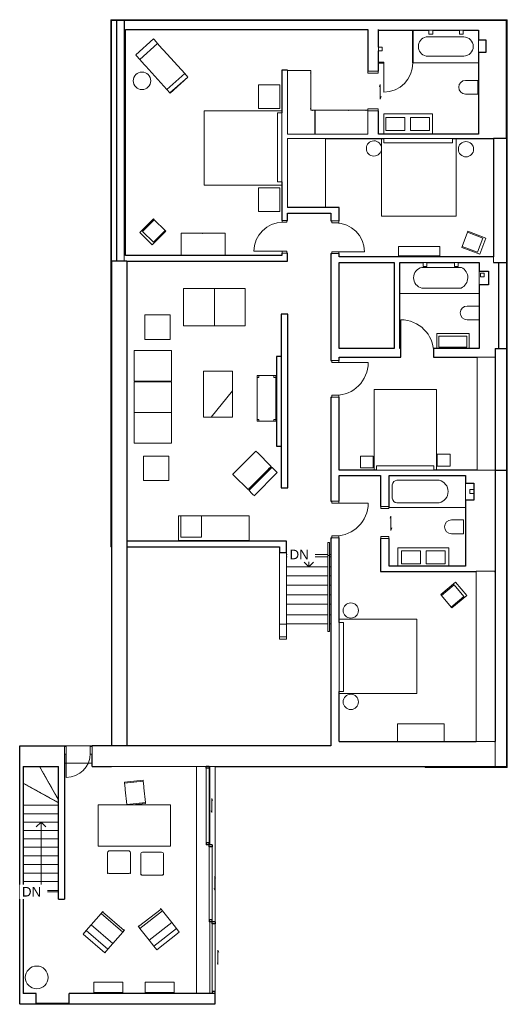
# Model space of a CAD drawing. Header units: millimetres. Extents: x -7881 to 4916, y -1421 to 24430.
import ezdxf

# ---------------------------------------------------------------- set-up
doc = ezdxf.new("R2010")
doc.units = ezdxf.units.MM
doc.linetypes.add('Overhead', pattern=[3.96875, 2.38125, -1.5875])
for name, color, linetype, lineweight in [('A-CLNG-____-MCUT', 7, 'Continuous', 25), ('A-CLNG-____-OTLN', 7, 'Continuous', 9), ('A-DETL-____-MBND', 7, 'Continuous', 9), ('A-DOOR-____-MCUT', 7, 'Continuous', 18), ('A-DOOR-____-OTLN', 7, 'Continuous', 9), ('A-FLOR-____-OTLN', 7, 'Continuous', 9), ('A-FLOR-HRAL-OTLN', 7, 'Continuous', 9), ('A-GLAZ-CURT-MCUT', 7, 'Continuous', 18), ('A-GLAZ-CURT-OTLN', 7, 'Continuous', 9), ('A-GLAZ-CWMG-MCUT', 7, 'Continuous', 25), ('A-GLAZ-CWMG-OTLN', 7, 'Continuous', 9), ('A-WALL-____-MCUT', 7, 'Continuous', 25), ('A-WALL-____-OTLN', 7, 'Continuous', 9), ('E-LITE-EQPM-OTLN', 7, 'Continuous', 9), ('I-FURN-____-OTLN', 7, 'Continuous', 9), ('I-WALL-____-MCUT', 7, 'Continuous', 25), ('P-SANR-FIXT-OTLN', 7, 'Continuous', 9), ('S-STRS-____-IDEN', 7, 'Continuous', 9), ('S-STRS-____-OTLN', 7, 'Continuous', 9)]:
    doc.layers.add(name, color=color, linetype=linetype, lineweight=lineweight)
doc.styles.add('Arial', font='arial.ttf', dxfattribs={"height": 250})

# ---------------------------------------------------------------- blocks, each defined once
blk = doc.blocks.new('Chair_1 - Chair_03 2-821701-Level 4')
at = {"layer": 'I-FURN-____-OTLN'}
for p, q in [((-72, 491), (-35, 534)), ((-35, 534), (-26, 544)), ((533, 40), (-35, 534)), ((-15, 534), (-26, 544)), ((-15, 534), (-23, 524)), ((-330, 194), (-72, 491)), ((496, -3), (-72, 491)), ((-542, -50), (-461, 43)), ((-461, 43), (-330, 194)), ((107, -451), (-461, 43)), ((238, -300), (-330, 194)), ((533, 40), (496, -3)), ((522, 50), (531, 60)), ((542, 50), (531, 60)), ((542, 50), (533, 40)), ((26, -544), (-542, -50)), ((496, -3), (238, -300)), ((107, -451), (26, -544)), ((238, -300), (107, -451))]:
    blk.add_line(p, q, dxfattribs=at)
blk = doc.blocks.new('Chair_1 - Chair_02 2-821652-Level 4')
at = {"layer": 'I-FURN-____-OTLN'}
for p, q in [((250, 300), (-250, 300)), ((-300, 250), (-300, -250)), ((300, -250), (300, 250)), ((-300, -279), (-300, -250)), ((300, -250), (300, -279)), ((-300, -292), (-300, -279)), ((-300, -279), (-290, -279)), ((-300, -292), (-290, -292)), ((-290, -279), (-290, -292)), ((-250, -300), (250, -300)), ((290, -292), (290, -279)), ((290, -279), (300, -279)), ((290, -292), (300, -292)), ((300, -279), (300, -292))]:
    blk.add_line(p, q, dxfattribs=at)
for centre, start, end in [((-250, 250), 90, 180), ((250, 250), 360, 90), ((-250, -250), 180, 270), ((250, -250), 270, 360)]:
    blk.add_arc(centre, 50, start, end, dxfattribs=at)
blk = doc.blocks.new('Chair_1 - Chair_04 2-821654-Level 4')
at = {"layer": 'I-FURN-____-OTLN'}
for p, q in [((213, 332), (-277, 280)), ((-275, 260), (-277, 280)), ((215, 310), (-275, 259)), ((-275, 259), (-275, 260)), ((-269, 195), (-275, 259)), ((213, 332), (215, 312)), ((215, 312), (215, 310)), ((215, 310), (222, 247)), ((-260, 113), (-269, 195)), ((-257, 83), (-260, 113)), ((-216, -303), (-257, 83)), ((222, 247), (231, 164)), ((231, 164), (234, 135)), ((234, 135), (274, -251)), ((-216, -303), (274, -251)), ((274, -251), (277, -280)), ((-215, -318), (-216, -303)), ((-74, -317), (278, -280))]:
    blk.add_line(p, q, dxfattribs=at)
blk = doc.blocks.new('Table_4 - Table_02-819318-Level 4')
at = {"layer": 'I-FURN-____-OTLN'}
for p, q in [((-3922, 3812), (-5822, 3812)), ((-5822, 3812), (-5822, 2732)), ((-3922, 2732), (-3922, 3812)), ((-5822, 2732), (-3922, 2732))]:
    blk.add_line(p, q, dxfattribs=at)
blk = doc.blocks.new('Shelf_1 - Shelf_01 2-821656-Level 4')
at = {"layer": 'I-FURN-____-OTLN'}
for p, q in [((-383, 139), (-383, -139)), ((382, 139), (-383, 139)), ((382, -139), (382, 139)), ((-383, -139), (382, -139))]:
    blk.add_line(p, q, dxfattribs=at)
blk = doc.blocks.new('Table_1 - Table_04 2-821658-Level 4')
at = {"layer": 'I-FURN-____-OTLN'}
for start, end in [(360, 180), (180, 360)]:
    blk.add_arc((0, 0), 300, start, end, dxfattribs=at)
blk = doc.blocks.new('Table_1 - Table_05 2-821660-Level 4')
at = {"layer": 'I-FURN-____-OTLN'}
for start, end in [(360, 180), (180, 360)]:
    blk.add_arc((0, 0), 200, start, end, dxfattribs=at)
blk = doc.blocks.new('Bed_01 - Bed_01-821664-Level 4')
at = {"layer": 'I-FURN-____-OTLN'}
for p, q in [((977, 966), (-977, 966)), ((-977, 966), (-977, -1074)), ((977, -1074), (977, 966)), ((918, -961), (-889, -961)), ((-889, -961), (-889, -1074)), ((918, -1074), (918, -961)), ((918, -1074), (-889, -1074))]:
    blk.add_line(p, q, dxfattribs=at)
blk = doc.blocks.new('Cabinet_002 - Cabinet_002-819338-Level 4')
at = {"layer": 'I-FURN-____-OTLN'}
for p, q in [((3256, 5940), (2031, 5940)), ((2031, 5940), (2031, 5481)), ((3256, 5481), (3256, 5940))]:
    blk.add_line(p, q, dxfattribs=at)
blk = doc.blocks.new('Cabinet_3 - Cabinet_03-819387-Level 4')
at = {"layer": 'I-FURN-____-OTLN'}
for p, q in [((4099, 9953), (4581, 9953)), ((4099, 5475), (4099, 9953)), ((4581, 5475), (4099, 5475))]:
    blk.add_line(p, q, dxfattribs=at)
blk = doc.blocks.new('Chair_1 - Chair_07 2-821666-Level 4')
at = {"layer": 'I-FURN-____-OTLN'}
for p, q in [((-228, -234), (-228, 272)), ((-200, 272), (-228, 272)), ((-200, -159), (-200, 272)), ((-200, 272), (200, 272)), ((228, 272), (200, 272)), ((200, 272), (200, -159)), ((228, 272), (228, -234)), ((-228, -234), (228, -234)), ((200, -159), (-200, -159))]:
    blk.add_line(p, q, dxfattribs=at)
blk = doc.blocks.new('Toilet_01 - Toilet_01-821698-Level 4')
at = {"layer": 'P-SANR-FIXT-OTLN'}
for p, q in [((-180.975, 317.5), (-180.975, 0)), ((180.975, 0), (180.975, 317.5)), ((-180.975, 0), (180.975, 0))]:
    blk.add_line(p, q, dxfattribs=at)
blk.add_arc((0, 317.5), 180.975, 360, 180, dxfattribs=at)
blk = doc.blocks.new('Bathtub_02 - Bathtub_02-819503-Level 4')
at = {"layer": 'P-SANR-FIXT-OTLN'}
for p, q in [((1899, 11866), (1899, 12216)), ((2019, 12336), (3129, 12336)), ((1812, 11651), (1812, 11621)), ((3129, 11746), (2019, 11746)), ((1812, 11621), (3817, 11621))]:
    blk.add_line(p, q, dxfattribs=at)
for centre, radius, start, end in [((2019, 12216), 120, 90, 180), ((3062, 12041), 302, 282.6967, 77.3033), ((2019, 11866), 120, 180, 270)]:
    blk.add_arc(centre, radius, start, end, dxfattribs=at)
blk = doc.blocks.new('Sink_02 - Sink_02-819531-Level 4')
at = {"layer": 'P-SANR-FIXT-OTLN'}
for p, q in [((3384, 10590), (2044, 10590)), ((2044, 10590), (2044, 10110)), ((2136, 10510), (2636, 10510)), ((2136, 10170), (2136, 10510)), ((2636, 10510), (2636, 10170)), ((2785, 10170), (2785, 10510)), ((2785, 10510), (3285, 10510)), ((3285, 10510), (3285, 10170)), ((3384, 10110), (3384, 10590)), ((2636, 10170), (2136, 10170)), ((3285, 10170), (2785, 10170))]:
    blk.add_line(p, q, dxfattribs=at)
blk = doc.blocks.new('Bed_03 - Bed_03-821670-Level 4')
at = {"layer": 'I-FURN-____-OTLN'}
for p, q in [((977, 1046), (-653, 1046)), ((-653, 1046), (-653, -1074)), ((977, -1074), (977, 1046)), ((908, -961), (-592, -961)), ((-592, -961), (-592, -1074)), ((908, -1074), (908, -961)), ((908, -1074), (-592, -1074))]:
    blk.add_line(p, q, dxfattribs=at)
blk = doc.blocks.new('Cabinet_1 - Cabinet_03-819545-Level 4')
at = {"layer": 'I-FURN-____-OTLN'}
for p, q in [((4124, 15572), (4601, 15572)), ((4124, 12601), (4124, 15572)), ((4601, 12601), (4124, 12601))]:
    blk.add_line(p, q, dxfattribs=at)
blk = doc.blocks.new('Furniture_02 - Furniture_02-821672-Level 4')
at = {"layer": 'I-FURN-____-OTLN'}
for p, q in [((-168, 149), (-168, -7)), ((-168, 7), (-168, -150)), ((-167, 155), (-167, -155)), ((168, 155), (-167, 155)), ((168, -155), (168, 155)), ((-167, -155), (168, -155))]:
    blk.add_line(p, q, dxfattribs=at)
blk = doc.blocks.new('Bathtub_01 - Bathtub_01-819658-Level 4')
at = {"layer": 'P-SANR-FIXT-OTLN'}
for p, q in [((2674, 17927), (3714, 17927)), ((3703, 17382), (2674, 17382)), ((2097, 17237), (4177, 17237))]:
    blk.add_line(p, q, dxfattribs=at)
for centre, radius, start, end in [((2737, 17655), 280, 102.9286, 257.0714), ((3578, 17657), 302, 294.5763, 63.2366)]:
    blk.add_arc(centre, radius, start, end, dxfattribs=at)
blk = doc.blocks.new('Toilet_01 - Toilet_01-V1-Level 4')
at = {"layer": 'P-SANR-FIXT-OTLN'}
for p, q in [((-180.975, 317.5), (-180.975, 0)), ((180.975, 0), (180.975, 317.5))]:
    blk.add_line(p, q, dxfattribs=at)
blk.add_arc((0, 317.5), 180.975, 360, 180, dxfattribs=at)
blk = doc.blocks.new('Sink_03 - Sink_03-819680-Level 4')
at = {"layer": 'P-SANR-FIXT-OTLN'}
for p, q in [((3913, 16195), (3063, 16195)), ((3063, 16195), (3063, 15796)), ((3118, 16123), (3858, 16123)), ((3118, 15833), (3118, 16123)), ((3858, 16123), (3858, 15833)), ((3913, 15796), (3913, 16195)), ((3858, 15833), (3118, 15833))]:
    blk.add_line(p, q, dxfattribs=at)
blk = doc.blocks.new('Table_1 - Table_05 2-V2-Level 4')
at = {"layer": 'I-FURN-____-OTLN'}
for start, end in [(1.8431, 180), (180, 358.1569)]:
    blk.add_arc((0, 0), 200, start, end, dxfattribs=at)
blk = doc.blocks.new('Furniture_03 - Furniture_03-819696-Level 4')
at = {"layer": 'I-FURN-____-OTLN'}
for p, q in [((3150, 18474), (2065, 18474)), ((2065, 18474), (2065, 18234)), ((3150, 18234), (3150, 18474)), ((2065, 18234), (3150, 18234))]:
    blk.add_line(p, q, dxfattribs=at)
blk = doc.blocks.new('Wardrobe - Wardrobe-819760-Level 4')
at = {"layer": 'I-FURN-____-OTLN'}
for p, q in [((-853, 23094), (-241, 23094)), ((-853, 21421), (-853, 23094)), ((-246, 23034), (-246, 23029)), ((-241, 23034), (-246, 23034)), ((-246, 23029), (-241, 23029)), ((-241, 23094), (-241, 23034)), ((-241, 23029), (-241, 22574)), ((-246, 22574), (-246, 22569)), ((-241, 22574), (-246, 22574)), ((-246, 22569), (-241, 22569)), ((-241, 22569), (-241, 22106)), ((-246, 22106), (-246, 22101)), ((-241, 22106), (-246, 22106)), ((-246, 22101), (-241, 22101)), ((-241, 22101), (-241, 22054)), ((-241, 22054), (-196, 22054)), ((-196, 22054), (-196, 22049)), ((-196, 22049), (-191, 22049)), ((-191, 22054), (-135, 22054)), ((-191, 22049), (-191, 22054)), ((-123, 22054), (-135, 22054)), ((-135, 22054), (-135, 21421)), ((-123, 21421), (-123, 22054)), ((-123, 22054), (274, 22054)), ((274, 22049), (274, 22054)), ((279, 22049), (274, 22049)), ((279, 22054), (744, 22054)), ((279, 22054), (279, 22049)), ((744, 22049), (744, 22054)), ((749, 22049), (744, 22049)), ((749, 22054), (1204, 22054)), ((749, 22054), (749, 22049)), ((1204, 22049), (1204, 22054)), ((1209, 22049), (1204, 22049)), ((1209, 22054), (1252, 22054)), ((1209, 22054), (1209, 22049)), ((1252, 22054), (1252, 21421)), ((-135, 21421), (-853, 21421)), ((-853, 21311), (-853, 19497)), ((149, 21311), (-853, 21311)), ((-135, 21421), (-123, 21421)), ((1252, 21421), (-123, 21421)), ((149, 19497), (149, 21311)), ((-853, 19497), (149, 19497))]:
    blk.add_line(p, q, dxfattribs=at)
blk = doc.blocks.new('Bathtub_03 - Bathtub_03-819830-Level 4')
at = {"layer": 'P-SANR-FIXT-OTLN'}
for p, q in [((2424, 24151), (2424, 23298)), ((2784, 23976), (3773, 23976)), ((2424, 23298), (2425, 23298)), ((2450, 23298), (4157, 23298)), ((3773, 23476), (2784, 23476))]:
    blk.add_line(p, q, dxfattribs=at)
for centre, radius, start, end in [((2838, 23726), 256, 102.3331, 257.6669), ((3773, 23726), 250, 270, 90)]:
    blk.add_arc(centre, radius, start, end, dxfattribs=at)
blk = doc.blocks.new('Sink_04 - Sink_04-819856-Level 4')
at = {"layer": 'P-SANR-FIXT-OTLN'}
for p, q in [((2057, 10614), (2057, 10072)), ((3342, 10072), (3342, 10614)), ((2136, 10510), (2636, 10510)), ((2136, 10170), (2136, 10510)), ((2636, 10510), (2636, 10170)), ((2785, 10170), (2785, 10510)), ((2785, 10510), (3285, 10510)), ((3285, 10510), (3285, 10170)), ((2636, 10170), (2136, 10170)), ((3285, 10170), (2785, 10170)), ((2057, 10072), (3342, 10072))]:
    blk.add_line(p, q, dxfattribs=at)
blk = doc.blocks.new('Door_Curtain_01 - Door_Curtain_01-939095-Level 4')
at = {"layer": 'A-DOOR-____-OTLN'}
blk.add_line((381.875, 12.5), (381.875, 768.75), dxfattribs=at)
blk.add_arc((381.875, 5), 763.75, 90, 180, dxfattribs=at)
blk = doc.blocks.new('System Panel - Glazed 3-939093-Level 4')
at = {"layer": 'A-GLAZ-CURT-MCUT'}
for p, q in [((427, 13), (-427, 13)), ((-427, 13), (-427, -13)), ((427, -13), (427, 13)), ((-427, -13), (427, -13))]:
    blk.add_line(p, q, dxfattribs=at)
blk = doc.blocks.new('System Panel - Glazed 3-939094-Level 4')
at = {"layer": 'A-GLAZ-CURT-MCUT'}
for p, q in [((71, 13), (-71, 13)), ((-71, 13), (-71, -13)), ((71, -13), (71, 13)), ((-71, -13), (71, -13))]:
    blk.add_line(p, q, dxfattribs=at)
blk = doc.blocks.new('Cabinet_4 - Cabinet_04-819951-Level 4')
at = {"layer": 'I-FURN-____-OTLN'}
for p, q in [((-3646, 18823), (-3646, 18243)), ((-3082, 18823), (-3646, 18823)), ((-3082, 18818), (-3082, 18823)), ((-3077, 18818), (-3082, 18818)), ((-2486, 18823), (-3077, 18823)), ((-3077, 18823), (-3077, 18818)), ((-2486, 18243), (-2486, 18823)), ((-3646, 18243), (-2486, 18243))]:
    blk.add_line(p, q, dxfattribs=at)
blk = doc.blocks.new('Table_1 - Table_06 2-821674-Level 4')
at = {"layer": 'I-FURN-____-OTLN'}
for p, q in [((280, 310), (-280, 310)), ((-280, 310), (-280, -310)), ((280, -310), (280, 310)), ((-280, -310), (280, -310))]:
    blk.add_line(p, q, dxfattribs=at)
blk = doc.blocks.new('Furniture_04 - Furniture_04-819991-Level 4')
at = {"layer": 'I-FURN-____-OTLN'}
for start, end in [(360, 180), (180, 0)]:
    blk.add_arc((-4670, 22826), 230, start, end, dxfattribs=at)
blk = doc.blocks.new('Chair_2 - Chair_05-820043-Level 4')
at = {"layer": 'I-FURN-____-OTLN'}
for p, q in [((-4370, 23923), (-4836, 23504)), ((-4730, 23386), (-4264, 23805)), ((-4370, 23923), (-4347, 23897)), ((-4347, 23897), (-4264, 23805)), ((-4264, 23805), (-4148, 23676)), ((-4148, 23676), (-4108, 23632)), ((-4108, 23632), (-3551, 23013)), ((-4812, 23478), (-4836, 23504)), ((-4730, 23386), (-4812, 23478)), ((-4613, 23257), (-4730, 23386)), ((-4573, 23212), (-4613, 23257)), ((-4017, 22594), (-4573, 23212)), ((-4017, 22594), (-3551, 23013)), ((-3551, 23013), (-3471, 22924)), ((-3937, 22505), (-3471, 22924)), ((-3933, 22501), (-3468, 22921)), ((-3471, 22924), (-3468, 22921)), ((-3468, 22921), (-3468, 22921)), ((-3937, 22505), (-4017, 22594)), ((-3933, 22501), (-3937, 22505)), ((-3933, 22501), (-3933, 22501))]:
    blk.add_line(p, q, dxfattribs=at)
blk = doc.blocks.new('Cabinet - Cabinet-820055-Level 4')
at = {"layer": 'I-FURN-____-OTLN'}
for p, q in [((-3711, 11402), (-3711, 10752)), ((-3653, 11402), (-3711, 11402)), ((-3653, 10842), (-3653, 11402)), ((-3653, 11402), (-3109, 11402)), ((-1861, 11402), (-3109, 11402)), ((-3109, 11402), (-3109, 10842)), ((-1861, 10752), (-1861, 11402)), ((-3711, 10752), (-1861, 10752)), ((-3109, 10842), (-3653, 10842))]:
    blk.add_line(p, q, dxfattribs=at)
blk = doc.blocks.new('Chair_3 - Chair_06-820155-Level 4')
at = {"layer": 'I-FURN-____-OTLN'}
for p, q in [((-1683, 13102), (-2288, 12496)), ((-1682, 13102), (-1682, 13101)), ((-1682, 13101), (-1679, 13098)), ((-1679, 13098), (-1626, 13045)), ((-1626, 13045), (-1306, 12725)), ((-1885, 12093), (-1279, 12698)), ((-1258, 12677), (-1864, 12071)), ((-1306, 12725), (-1279, 12698)), ((-1258, 12677), (-1257, 12676)), ((-1257, 12676), (-1181, 12600)), ((-2285, 12492), (-2288, 12496)), ((-2288, 12496), (-2288, 12496)), ((-2232, 12439), (-2285, 12492)), ((-1911, 12119), (-2232, 12439)), ((-1726, 11933), (-1120, 12539)), ((-1349, 12634), (-1331, 12653)), ((-1324, 12610), (-1349, 12634)), ((-1331, 12653), (-1306, 12628)), ((-1181, 12600), (-1143, 12562)), ((-1143, 12562), (-1130, 12549)), ((-1130, 12549), (-1120, 12539)), ((-1885, 12093), (-1911, 12119)), ((-1862, 12070), (-1864, 12071)), ((-1787, 11994), (-1862, 12070)), ((-1854, 12126), (-1836, 12144)), ((-1832, 12104), (-1854, 12126)), ((-1836, 12144), (-1814, 12122)), ((-1749, 11956), (-1787, 11994)), ((-1736, 11944), (-1749, 11956)), ((-1726, 11933), (-1736, 11944))]:
    blk.add_line(p, q, dxfattribs=at)
blk = doc.blocks.new('Furniture_06 - Furniture_06-820179-Level 4')
at = {"layer": 'I-FURN-____-OTLN'}
for p, q in [((-1602, 15085), (-1652, 15085)), ((-1652, 15085), (-1652, 15035)), ((-1652, 15035), (-1602, 15035)), ((-1652, 13935), (-1652, 15035)), ((-1602, 15035), (-1602, 15085)), ((-1602, 15085), (-1207, 15085)), ((-1157, 15085), (-1207, 15085)), ((-1207, 15085), (-1207, 15035)), ((-1207, 15035), (-1157, 15035)), ((-1157, 15035), (-1157, 15085)), ((-1157, 15035), (-1157, 13935)), ((-1602, 13935), (-1652, 13935)), ((-1652, 13935), (-1652, 13885)), ((-1652, 13885), (-1602, 13885)), ((-1602, 13885), (-1602, 13935)), ((-1207, 13885), (-1602, 13885)), ((-1157, 13935), (-1207, 13935)), ((-1207, 13935), (-1207, 13885)), ((-1207, 13885), (-1157, 13885)), ((-1157, 13885), (-1157, 13935))]:
    blk.add_line(p, q, dxfattribs=at)
blk = doc.blocks.new('Furniture_07 - Furniture_07-821676-Level 4')
at = {"layer": 'I-FURN-____-OTLN'}
for p, q in [((332.5, 320), (-332.5, 320)), ((-332.5, 320), (-332.5, -320)), ((332.5, -320), (332.5, 320)), ((-332.5, -320), (332.5, -320))]:
    blk.add_line(p, q, dxfattribs=at)
blk = doc.blocks.new('Chair_08 - Chair_08-821678-Level 4')
at = {"layer": 'I-FURN-____-OTLN'}
for p, q in [((404, 490), (-404, 490)), ((-404, 465), (-404, 490)), ((-404, 438), (-404, 465)), ((-404, 360), (-404, 438)), ((-404, 303), (-404, 360)), ((-404, 234), (-404, 303)), ((404, 490), (404, 465)), ((404, 465), (404, 438)), ((404, 438), (404, 360)), ((404, 360), (404, 303)), ((404, 303), (404, 234)), ((-404, -435), (-404, 234)), ((404, 234), (404, -435)), ((-404, -490), (-404, -435)), ((-404, -490), (404, -490)), ((404, -435), (404, -490))]:
    blk.add_line(p, q, dxfattribs=at)
blk = doc.blocks.new('Table_5 - Table_07-820239-Level 4')
at = {"layer": 'I-FURN-____-OTLN'}
for p, q in [((-2299, 15202), (-3059, 15202)), ((-3059, 15202), (-3059, 13997)), ((-2299, 14684), (-2299, 15202)), ((-2856, 13997), (-2299, 14684)), ((-2299, 14684), (-2299, 13997)), ((-3059, 13997), (-2856, 13997)), ((-2299, 13997), (-2856, 13997))]:
    blk.add_line(p, q, dxfattribs=at)
blk = doc.blocks.new('Door_Curtain_02 - Door_Curtain_02-936456-Level 4')
at = {"layer": 'A-DOOR-____-OTLN'}
for p, q in [((-180, -129), (-138, -113)), ((-180, -129), (190, -129)), ((190, -129), (138, -148))]:
    blk.add_line(p, q, dxfattribs=at)
blk = doc.blocks.new('Door_Curtain_02 - Door_Curtain_02-936444-Level 4')
at = {"layer": 'A-DOOR-____-OTLN'}
for p, q in [((-180, -129), (-138, -113)), ((-180, -129), (190, -129)), ((190, -129), (138, -148))]:
    blk.add_line(p, q, dxfattribs=at)
blk = doc.blocks.new('Rectangular Mullion - 50 x 80mm-850837-Level 4')
at = {"layer": 'A-GLAZ-CWMG-OTLN'}
for p, q in [((-2991, 4776), (-2991, 2816)), ((-2911, 4776), (-2911, 2816))]:
    blk.add_line(p, q, dxfattribs=at)
blk = doc.blocks.new('Rectangular Mullion - 50 x 80mm-850138-Level 4')
at = {"layer": 'A-GLAZ-CWMG-MCUT'}
for p, q in [((0, 55), (-50, 55)), ((-50, 55), (-50, -25)), ((0, 55), (0, -25)), ((-50, -25), (0, -25))]:
    blk.add_line(p, q, dxfattribs=at)
blk = doc.blocks.new('Rectangular Mullion - 50 x 80mm-850326-Level 4')
at = {"layer": 'A-GLAZ-CWMG-MCUT'}
for p, q in [((0, 55), (-50, 55)), ((-50, 55), (-50, -25)), ((0, 55), (0, -25)), ((-50, -25), (0, -25))]:
    blk.add_line(p, q, dxfattribs=at)
blk = doc.blocks.new('Rectangular Mullion - 50 x 80mm-936440-Level 4')
at = {"layer": 'A-GLAZ-CWMG-OTLN'}
for p, q in [((-2831, 696), (-2831, -1084)), ((-2751, 696), (-2751, -1084))]:
    blk.add_line(p, q, dxfattribs=at)
blk = doc.blocks.new('Door_02 - Type 2-932548-Level 4')
at = {"layer": 'A-DOOR-____-MCUT'}
for p, q in [((-315, -50), (-365, -50)), ((-365, -50), (-365, -250)), ((-365, -250), (-315, -250)), ((-315, -250), (-315, -50)), ((365, -50), (315, -50)), ((315, -50), (315, -250)), ((315, -250), (365, -250)), ((365, -250), (365, -50))]:
    blk.add_line(p, q, dxfattribs=at)
at = {"layer": 'A-DOOR-____-OTLN'}
blk.add_line((315, -70), (315, 560), dxfattribs=at)
blk.add_arc((315, -70), 630, 90, 180, dxfattribs=at)
blk = doc.blocks.new('System Panel - Glazed 2-866082-Level 4')
at = {"layer": 'A-GLAZ-CURT-MCUT'}
for p, q in [((-425, 6.35), (425, 6.35)), ((-425, -6.35), (-425, 6.35)), ((425, -6.35), (425, 6.35)), ((425, -6.35), (-425, -6.35))]:
    blk.add_line(p, q, dxfattribs=at)
blk = doc.blocks.new('Door_05 - Type 1-930542-Level 4')
at = {"layer": 'A-DOOR-____-MCUT'}
for p, q in [((-467, 138), (-520, 138)), ((-520, 138), (-520, -138)), ((-467, -138), (-467, 138)), ((520, 138), (467, 138)), ((467, 138), (467, -138)), ((520, -138), (520, 138)), ((-520, -138), (-467, -138)), ((467, -138), (520, -138))]:
    blk.add_line(p, q, dxfattribs=at)
at = {"layer": 'A-DOOR-____-OTLN'}
for p, q in [((-213, -192), (-141, -218)), ((168, -192), (-213, -192)), ((168, -192), (109, -171))]:
    blk.add_line(p, q, dxfattribs=at)
blk = doc.blocks.new('Lighting_03 - Standard-883655-Level 4')
at = {"layer": 'E-LITE-EQPM-OTLN'}
for p, q in [((2859, 24151), (2959, 24151)), ((2859, 24151), (2859, 24051)), ((2959, 24051), (2859, 24051)), ((2959, 24051), (2959, 24151))]:
    blk.add_line(p, q, dxfattribs=at)
blk = doc.blocks.new('Lighting_03 - Standard-884727-Level 4')
at = {"layer": 'E-LITE-EQPM-OTLN'}
for p, q in [((1532, 23611), (1532, 23711)), ((1632, 23711), (1532, 23711)), ((1532, 23611), (1632, 23611)), ((1632, 23711), (1632, 23611))]:
    blk.add_line(p, q, dxfattribs=at)
blk = doc.blocks.new('Door_02 - Type 3-932550-Level 4')
at = {"layer": 'A-DOOR-____-MCUT'}
for p, q in [((-380, 98), (-430, 98)), ((-430, 98), (-430, -89)), ((-380, -89), (-380, 98)), ((430, 98), (380, 98)), ((380, 98), (380, -89)), ((430, -89), (430, 98)), ((-430, -89), (-380, -89)), ((380, -89), (430, -89))]:
    blk.add_line(p, q, dxfattribs=at)
at = {"layer": 'A-DOOR-____-OTLN'}
blk.add_line((380, 9), (380, 769), dxfattribs=at)
blk.add_arc((380, 9), 760, 90, 180, dxfattribs=at)
blk = doc.blocks.new('Door_02 - Type 3-932553-Level 4')
at = {"layer": 'A-DOOR-____-MCUT'}
for p, q in [((-430, -65), (-430, 55)), ((-430, 55), (-380, 55)), ((-380, 55), (-380, -65)), ((380, -65), (380, 55)), ((380, 55), (430, 55)), ((430, 55), (430, -65)), ((-380, -65), (-430, -65)), ((430, -65), (380, -65))]:
    blk.add_line(p, q, dxfattribs=at)
at = {"layer": 'A-DOOR-____-OTLN'}
blk.add_line((380, -44), (380, -804), dxfattribs=at)
blk.add_arc((380, -44), 760, 180, 270, dxfattribs=at)
blk = doc.blocks.new('Door_02 - Type 4-932551-Level 4')
at = {"layer": 'A-DOOR-____-MCUT'}
for p, q in [((-480, -98), (-480, 89)), ((-480, 89), (-430, 89)), ((-430, 89), (-430, -98)), ((430, -98), (430, 89)), ((430, 89), (480, 89)), ((480, 89), (480, -98)), ((-430, -98), (-480, -98)), ((480, -98), (430, -98))]:
    blk.add_line(p, q, dxfattribs=at)
at = {"layer": 'A-DOOR-____-OTLN'}
blk.add_line((430, -9), (430, -869), dxfattribs=at)
blk.add_arc((430, -9), 860, 180, 270, dxfattribs=at)
blk = doc.blocks.new('Door_03 - Type 1-891526-Level 4')
at = {"layer": 'A-DOOR-____-OTLN'}
blk.add_line((430, -7), (430, -867), dxfattribs=at)
blk.add_arc((430, -7), 860, 180, 270, dxfattribs=at)
blk = doc.blocks.new('Door_05 - Type 2-930543-Level 4')
at = {"layer": 'A-DOOR-____-MCUT'}
for p, q in [((-367, 108), (-420, 108)), ((-420, 108), (-420, -108)), ((-367, -108), (-367, 108)), ((420, 108), (367, 108)), ((367, 108), (367, -108)), ((420, -108), (420, 108)), ((-420, -108), (-367, -108)), ((367, -108), (420, -108))]:
    blk.add_line(p, q, dxfattribs=at)
at = {"layer": 'A-DOOR-____-OTLN'}
for p, q in [((-213, -162), (-141, -188)), ((168, -162), (-213, -162)), ((168, -162), (109, -141))]:
    blk.add_line(p, q, dxfattribs=at)
blk = doc.blocks.new('Railing - Railing-903734-Level 4')
at = {"layer": 'A-FLOR-HRAL-OTLN'}
for p, q in [((202, 10706), (202, 10374)), ((225, 10706), (230, 10706)), ((252, 10374), (252, 10706)), ((202, 10374), (202, 8366)), ((252, 8366), (252, 10374))]:
    blk.add_line(p, q, dxfattribs=at)
at = {"layer": 'A-FLOR-HRAL-OTLN', "flags": 128}
blk.add_lwpolyline([(229, 8366), (227, 8366), (226, 8366)], dxfattribs=at)
at = {"layer": 'A-FLOR-HRAL-OTLN'}
blk.add_open_spline([(229, 10366), (229, 10366), (227, 10366), (226, 10366), (226, 10366)], degree=3, dxfattribs=at)
blk = doc.blocks.new('Top Rail Type - Top Rail_Internal_-903737-Level 4')
at = {"layer": 'A-FLOR-HRAL-OTLN'}
for p, q in [((202, 10706), (202, 10374)), ((225, 10706), (230, 10706)), ((252, 10374), (252, 10706)), ((202, 10374), (202, 8366)), ((252, 8366), (252, 10374))]:
    blk.add_line(p, q, dxfattribs=at)
at = {"layer": 'A-FLOR-HRAL-OTLN', "flags": 128}
blk.add_lwpolyline([(229, 8366), (227, 8366), (226, 8366)], dxfattribs=at)
at = {"layer": 'A-FLOR-HRAL-OTLN'}
blk.add_open_spline([(229, 10366), (229, 10366), (227, 10366), (226, 10366), (226, 10366)], degree=3, dxfattribs=at)
blk = doc.blocks.new('Top Rail Type - Top Rail_Internal_-V3-Level 4')
at = {"layer": 'A-FLOR-HRAL-OTLN'}
for p, q in [((202, 10706), (252, 10706)), ((202, 10366), (202, 10706)), ((252, 10366), (252, 10706)), ((202, 8366), (202, 10366)), ((252, 8366), (252, 10366)), ((202, 8366), (252, 8366))]:
    blk.add_line(p, q, dxfattribs=at)
blk = doc.blocks.new('Lighting_03 - Standard-933147-Level 4')
at = {"layer": 'E-LITE-EQPM-OTLN'}
for p, q in [((3935, 11991), (3935, 12091)), ((4035, 12091), (3935, 12091)), ((4035, 11991), (3935, 11991))]:
    blk.add_line(p, q, dxfattribs=at)
blk = doc.blocks.new('Lighting_03 - Standard-933712-Level 4')
at = {"layer": 'E-LITE-EQPM-OTLN'}
for p, q in [((50, 50), (-50, 50)), ((-50, 50), (-50, -50)), ((50, -50), (50, 50)), ((-50, -50), (50, -50))]:
    blk.add_line(p, q, dxfattribs=at)
blk = doc.blocks.new('Door_Curtain_02 - Door_Curtain_02-936453-Level 4')
at = {"layer": 'A-DOOR-____-OTLN'}
for p, q in [((-180, -129), (-138, -113)), ((-180, -129), (190, -129)), ((190, -129), (138, -148))]:
    blk.add_line(p, q, dxfattribs=at)
blk = doc.blocks.new('Rectangular Mullion - 50 x 80mm-936437-Level 4')
at = {"layer": 'A-GLAZ-CWMG-OTLN'}
for p, q in [((-2911, 2716), (-2911, 796)), ((-2831, 2716), (-2831, 796))]:
    blk.add_line(p, q, dxfattribs=at)

msp = doc.modelspace()

# ---------------------------------------------------------------- linework, layer by layer
at = {"layer": 'A-CLNG-____-MCUT'}
for p, q in [((-5339, 24411), (-5339, 18091)), ((-5138, 24411), (-5339, 24411)), ((4557, 21311), (4557, 18201)), ((4897, 21311), (4557, 21311)), ((4897, 21311), (4897, 4826)), ((-5073, 18091), (-5469, 18091)), ((-5469, 18091), (-5469, 5366)), ((-5073, 18091), (-5073, 5366)), ((4557, 18051), (4897, 18051)), ((4601, 15796), (4897, 15796)), ((4601, 15796), (4601, 12601)), ((4594, 12601), (4594, 5481)), ((4601, 12601), (4897, 12601)), ((4594, 4826), (4897, 4826))]:
    msp.add_line(p, q, dxfattribs=at)
at = {"layer": 'A-CLNG-____-OTLN'}
for p, q in [((-5339, 24411), (-5470, 24411)), ((-5470, 24411), (-5470, 18091))]:
    msp.add_line(p, q, dxfattribs=at)
at = {"layer": 'A-DETL-____-MBND'}
for p, q in [((-7881, 1531), (-7881, 4826)), ((-7781, 4826), (-7781, 1566)), ((-7881, -1211), (-7881, -1421)), ((-5770, -1421), (-7881, -1421)), ((-5770, -1421), (-5770, -1412))]:
    msp.add_line(p, q, dxfattribs=at)
at = {"layer": 'A-FLOR-____-OTLN'}
for p, q in [((4916, 24430), (-5489, 24430)), ((-5489, 24430), (-5489, 10589)), ((4916, 4798), (4916, 24430)), ((-5489, 10589), (-5469, 10589)), ((-878, 10326), (202, 10326)), ((252, 10326), (286, 10326)), ((-2991, 4826), (-5470, 4826)), ((-3239, 4826), (-3239, -1134)), ((-2751, 4826), (-2911, 4826)), ((-2891, 2766), (-2891, 4826)), ((-2751, 746), (-2751, 4826)), ((2759, 4826), (2759, 4798)), ((2759, 4798), (4916, 4798)), ((-7781, 1566), (-7786, 1566)), ((-7781, 1531), (-7781, 1566)), ((-6858, 1531), (-7781, 1531)), ((-2891, -1134), (-2891, 746)), ((-7446, -1412), (-6586, -1412))]:
    msp.add_line(p, q, dxfattribs=at)
at = {"layer": 'A-WALL-____-MCUT'}
for p, q in [((-5138, 24411), (-5138, 18241)), ((4892, 24411), (-5138, 24411)), ((4892, 21311), (4892, 24411)), ((-5103, 18241), (-5103, 24171)), ((-5103, 24171), (1252, 24171)), ((1252, 24171), (1252, 23078)), ((1532, 23711), (1532, 24171)), ((1532, 24151), (2859, 24151)), ((2959, 24151), (3659, 24151)), ((3759, 24151), (4157, 24151)), ((4157, 24151), (4157, 23902)), ((4157, 23902), (4351, 23902)), ((4351, 23902), (4351, 23564)), ((1532, 23078), (1532, 23611)), ((4351, 23564), (4157, 23564)), ((4157, 23564), (4157, 21421)), ((-853, 23106), (-1003, 23106)), ((-1003, 23106), (-1003, 21980)), ((-853, 23094), (-853, 23106)), ((1252, 23078), (1254, 23078)), ((1530, 23078), (1532, 23078)), ((1254, 22038), (1252, 22038)), ((1532, 22038), (1530, 22038)), ((1532, 21421), (1532, 22038)), ((149, 21311), (1676, 21311)), ((4157, 21421), (1532, 21421)), ((3482, 21311), (4557, 21311)), ((-1003, 20174), (-1003, 19161)), ((506, 19496), (-853, 19496)), ((506, 19148), (506, 19496)), ((-1003, 19161), (-993, 19161)), ((-873, 19161), (-853, 19161)), ((-853, 19161), (-853, 19346)), ((-853, 19346), (286, 19346)), ((286, 19346), (286, 19148)), ((286, 19148), (308, 19148)), ((494, 19148), (506, 19148)), ((-1003, 18241), (-5103, 18241)), ((-993, 18301), (-1003, 18301)), ((-1003, 18301), (-1003, 18241)), ((-853, 18301), (-873, 18301)), ((-853, 18091), (-853, 18301)), ((286, 18288), (286, 15478)), ((286, 18288), (308, 18288)), ((494, 18288), (506, 18288)), ((506, 18201), (506, 18288)), ((4557, 18201), (506, 18201)), ((-5073, 18091), (-853, 18091)), ((506, 15796), (506, 18051)), ((506, 18051), (1947, 18051)), ((1947, 18051), (1947, 15796)), ((2097, 18051), (2707, 18051)), ((2097, 15796), (2097, 18051)), ((2807, 18051), (3527, 18051)), ((3627, 18051), (4177, 18051)), ((4177, 18051), (4177, 17826)), ((4696, 15796), (4696, 18051)), ((4177, 17826), (4420, 17826)), ((4420, 17826), (4420, 17471)), ((4420, 17471), (4177, 17471)), ((4177, 17471), (4177, 15796)), ((-1015, 16696), (-1015, 12136)), ((-845, 16696), (-1015, 16696)), ((-845, 12136), (-845, 16696)), ((-1145, 15591), (-1145, 13236)), ((-1015, 15591), (-1145, 15591)), ((506, 15478), (506, 15571)), ((286, 15478), (308, 15478)), ((494, 15478), (506, 15478)), ((286, 14518), (286, 11788)), ((286, 14518), (308, 14518)), ((494, 14518), (506, 14518)), ((506, 12601), (506, 14518)), ((-1145, 13236), (-1015, 13236)), ((1486, 12601), (506, 12601)), ((506, 11788), (506, 12461)), ((506, 12461), (1592, 12461)), ((1592, 12461), (1592, 11651)), ((1812, 12461), (3817, 12461)), ((1812, 11651), (1812, 12461)), ((4124, 12601), (2986, 12601)), ((3817, 12461), (3817, 12261)), ((3817, 12261), (4035, 12261)), ((4035, 12261), (4035, 11816)), ((-1015, 12136), (-845, 12136)), ((286, 11788), (308, 11788)), ((494, 11788), (506, 11788)), ((1592, 11651), (1594, 11651)), ((1810, 11651), (1812, 11651)), ((4035, 11816), (3817, 11816)), ((3817, 11816), (3817, 10081)), ((-878, 10739), (-5073, 10739)), ((-878, 10439), (-878, 10739)), ((286, 10828), (286, 5366)), ((286, 10828), (308, 10828)), ((494, 10828), (506, 10828)), ((506, 8601), (506, 10828)), ((1594, 10811), (1592, 10811)), ((1592, 10811), (1592, 9941)), ((1812, 10811), (1810, 10811)), ((1812, 10081), (1812, 10811)), ((-5073, 10589), (-1058, 10589)), ((-1058, 10589), (-1058, 10439)), ((-1058, 10439), (-878, 10439)), ((1592, 9941), (4099, 9941)), ((3817, 10081), (1812, 10081)), ((4581, 9941), (4594, 9941)), ((506, 5481), (506, 6795)), ((506, 5481), (4099, 5481)), ((4581, 5481), (4594, 5481)), ((-7880, -1412), (-7880, 5366)), ((-7880, 5366), (-6708, 5366)), ((-6708, 5346), (-6708, 5366)), ((286, 5366), (-5978, 5366)), ((-5978, 5346), (-5978, 5366)), ((-6708, 5146), (-6708, 1336)), ((-5978, 4826), (-5978, 5146)), ((-7786, 4826), (-7786, -1134)), ((-7786, 4826), (-6858, 4826)), ((-6858, 1336), (-6858, 4826)), ((-5978, 4826), (-5470, 4826)), ((-2751, 4826), (4594, 4826)), ((-6858, 1336), (-6708, 1336)), ((-7446, -1134), (-7786, -1134)), ((-7446, -1412), (-7446, -1134)), ((-2751, -1134), (-6586, -1134)), ((-6586, -1412), (-6586, -1134)), ((-2751, -1412), (-2751, -1134)), ((-7880, -1412), (-7446, -1412)), ((-6586, -1412), (-2751, -1412))]:
    msp.add_line(p, q, dxfattribs=at)
at = {"layer": 'A-WALL-____-MCUT', "lineweight": 9}
for p, q in [((-5138, 18241), (-5138, 18091)), ((4557, 18051), (4557, 18201)), ((4594, 4826), (4594, 5481))]:
    msp.add_line(p, q, dxfattribs=at)
at = {"layer": 'A-WALL-____-OTLN'}
for p, q in [((4892, 24411), (4897, 24411)), ((4897, 24411), (4897, 21311)), ((4157, 23564), (4157, 23902)), ((4177, 17471), (4177, 17826)), ((3817, 11816), (3817, 12261)), ((-1058, 8168), (-1058, 10439)), ((-878, 10439), (-878, 8168)), ((-878, 8558), (-1058, 8558)), ((-1058, 8228), (-878, 8228)), ((-878, 8168), (-1058, 8168)), ((-7881, 5366), (-7881, 4826)), ((-6708, 5366), (-5978, 5366)), ((-6706, 4826), (-6706, 4912)), ((-6706, 4912), (-5978, 4912)), ((-6706, 4826), (-6708, 4826))]:
    msp.add_line(p, q, dxfattribs=at)
at = {"layer": 'I-WALL-____-MCUT'}
for p, q in [((1947, 15796), (506, 15796)), ((2122, 15796), (2097, 15796)), ((2122, 15571), (2122, 15796)), ((4177, 15796), (2982, 15796)), ((2982, 15796), (2982, 15571)), ((506, 15571), (2122, 15571)), ((2982, 15571), (4124, 15571))]:
    msp.add_line(p, q, dxfattribs=at)
at = {"layer": 'S-STRS-____-OTLN'}
for p, q in [((-878, 10386), (202, 10386)), ((-291, 10326), (-291, 10386)), ((252, 10386), (286, 10386)), ((-878, 10326), (202, 10326)), ((-291, 10066), (-416, 10191)), ((-291, 10066), (-291, 10326)), ((-291, 10066), (-166, 10191)), ((252, 10326), (286, 10326)), ((-878, 10066), (202, 10066)), ((-878, 9826), (202, 9826)), ((252, 10066), (286, 10066)), ((252, 9826), (286, 9826)), ((-878, 9586), (202, 9586)), ((252, 9586), (286, 9586)), ((-878, 9326), (202, 9326)), ((252, 9326), (286, 9326)), ((-878, 9086), (202, 9086)), ((252, 9086), (286, 9086)), ((-878, 8806), (202, 8806)), ((252, 8806), (286, 8806)), ((-878, 8566), (202, 8566)), ((252, 8566), (286, 8566)), ((-6858, 3939), (-7361, 4826)), ((-6858, 3869), (-7781, 4380)), ((-6858, 3804), (-7781, 3804)), ((-6858, 3584), (-7781, 3584)), ((-6858, 3364), (-7781, 3364)), ((-7319, 3364), (-7444, 3239)), ((-7319, 3364), (-7319, 3144)), ((-7319, 3364), (-7194, 3239)), ((-6858, 3144), (-7781, 3144)), ((-7319, 3144), (-7319, 2919)), ((-6858, 2919), (-7781, 2919)), ((-7319, 2919), (-7319, 2704)), ((-6858, 2704), (-7781, 2704)), ((-7319, 2704), (-7319, 2479)), ((-6858, 2479), (-7781, 2479)), ((-7319, 2479), (-7319, 2249)), ((-6858, 2249), (-7781, 2249)), ((-7319, 2249), (-7319, 2024)), ((-6858, 2024), (-7781, 2024)), ((-7319, 2024), (-7319, 1804)), ((-6858, 1804), (-7781, 1804)), ((-7781, 1566), (-7781, 1531)), ((-6858, 1566), (-7781, 1566)), ((-7319, 1804), (-7319, 1566)), ((-7319, 1566), (-7319, 1531)), ((-6858, 1531), (-7781, 1531))]:
    msp.add_line(p, q, dxfattribs=at)
at = {"layer": 'S-STRS-____-OTLN', "linetype": 'Overhead'}
for p, q in [((-878, 10326), (202, 10326)), ((252, 10326), (286, 10326)), ((-878, 10066), (202, 10066)), ((-878, 9826), (202, 9826)), ((252, 10066), (286, 10066)), ((252, 9826), (286, 9826)), ((-878, 9586), (202, 9586)), ((252, 9586), (286, 9586)), ((-878, 9326), (202, 9326)), ((252, 9326), (286, 9326)), ((-878, 9086), (202, 9086)), ((252, 9086), (286, 9086)), ((-878, 8806), (202, 8806)), ((252, 8806), (286, 8806)), ((-878, 8566), (202, 8566)), ((252, 8566), (286, 8566)), ((-6858, 3939), (-7361, 4826)), ((-6858, 3869), (-7781, 4380)), ((-6858, 3804), (-7781, 3804)), ((-6858, 3584), (-7781, 3584)), ((-6858, 3364), (-7781, 3364)), ((-6858, 3144), (-7781, 3144)), ((-6858, 2919), (-7781, 2919)), ((-6858, 2704), (-7781, 2704)), ((-6858, 2479), (-7781, 2479)), ((-6858, 2249), (-7781, 2249)), ((-6858, 2024), (-7781, 2024)), ((-6858, 1804), (-7781, 1804)), ((-6858, 1566), (-7781, 1566))]:
    msp.add_line(p, q, dxfattribs=at)

# ---------------------------------------------------------------- block references
at = {"layer": 'A-DOOR-____-OTLN'}
for name, p, rotation in [('Door_Curtain_01 - Door_Curtain_01-939095-Level 4', (2056, 23298), 180), ('Door_05 - Type 1-930542-Level 4', (1392, 22558), 89.99999999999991), ('Door_02 - Type 3-932553-Level 4', (-928, 18731), 270), ('Door_02 - Type 3-932550-Level 4', (396, 18718), 269.9999999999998), ('Door_03 - Type 1-891526-Level 4', (2552, 15683), 180), ('Door_02 - Type 4-932551-Level 4', (396, 14998), 89.9999999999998), ('Door_02 - Type 4-932551-Level 4', (396, 11308), 89.9999999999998), ('Door_05 - Type 2-930543-Level 4', (1702, 11231), 89.99999999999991), ('Door_02 - Type 2-932548-Level 4', (-6343, 5096), 180), ('Door_Curtain_02 - Door_Curtain_02-936456-Level 4', (-2966, 3796), 89.99999999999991), ('Door_Curtain_02 - Door_Curtain_02-936453-Level 4', (-2886, 1756), 89.99999999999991), ('Door_Curtain_02 - Door_Curtain_02-936444-Level 4', (-2806, -194), 89.99999999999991)]:
    msp.add_blockref(name, p, dxfattribs=dict(at, rotation=rotation))
at = {"layer": 'A-FLOR-HRAL-OTLN'}
for name in ['Railing - Railing-903734-Level 4', 'Top Rail Type - Top Rail_Internal_-903737-Level 4', 'Top Rail Type - Top Rail_Internal_-V3-Level 4']:
    msp.add_blockref(name, (0, 0), dxfattribs=at)
at = {"layer": 'A-GLAZ-CURT-OTLN'}
for name, p, rotation in [('System Panel - Glazed 3-939093-Level 4', (2437, 23724), 89.99999999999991), ('System Panel - Glazed 3-939094-Level 4', (1603, 23298), 180)]:
    msp.add_blockref(name, p, dxfattribs=dict(at, rotation=rotation))
at = {"layer": 'A-GLAZ-CURT-OTLN', "lineweight": 18, "rotation": 180}
msp.add_blockref('System Panel - Glazed 2-866082-Level 4', (-7016, -1401), dxfattribs=at)
at = {"layer": 'A-GLAZ-CWMG-OTLN', "lineweight": 25, "extrusion": (0, 0, -1), "rotation": 90.0000000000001}
for p in [(2966, 4826), (2886, 2766), (2806, 746)]:
    msp.add_blockref('Rectangular Mullion - 50 x 80mm-850326-Level 4', p, dxfattribs=at)
at = {"layer": 'A-GLAZ-CWMG-OTLN'}
for name in ['Rectangular Mullion - 50 x 80mm-850837-Level 4', 'Rectangular Mullion - 50 x 80mm-936437-Level 4', 'Rectangular Mullion - 50 x 80mm-936440-Level 4']:
    msp.add_blockref(name, (0, 0), dxfattribs=at)
at = {"layer": 'A-GLAZ-CWMG-OTLN', "rotation": 269.9999999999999}
for p in [(-2966, 2766), (-2886, 746), (-2806, -1134)]:
    msp.add_blockref('Rectangular Mullion - 50 x 80mm-850138-Level 4', p, dxfattribs=at)
at = {"layer": 'E-LITE-EQPM-OTLN'}
for name, p in [('Lighting_03 - Standard-883655-Level 4', (0, 0)), ('Lighting_03 - Standard-883655-Level 4', (800, 0)), ('Lighting_03 - Standard-884727-Level 4', (0, 0)), ('Lighting_03 - Standard-883655-Level 4', (-151, -6100)), ('Lighting_03 - Standard-883655-Level 4', (669, -6100)), ('Lighting_03 - Standard-933147-Level 4', (0, 0))]:
    msp.add_blockref(name, p, dxfattribs=at)
at = {"layer": 'E-LITE-EQPM-OTLN', "rotation": 90}
msp.add_blockref('Lighting_03 - Standard-933712-Level 4', (4262, 17726), dxfattribs=at)
at = {"layer": 'I-FURN-____-OTLN'}
for name, p in [('Chair_2 - Chair_05-820043-Level 4', (0, 0)), ('Furniture_04 - Furniture_04-819991-Level 4', (0, 0)), ('Wardrobe - Wardrobe-819760-Level 4', (0, 0)), ('Table_1 - Table_06 2-821674-Level 4', (-1337, 22408)), ('Table_1 - Table_05 2-V2-Level 4', (1417, 21049)), ('Table_1 - Table_05 2-821660-Level 4', (3832, 21029)), ('Table_1 - Table_06 2-821674-Level 4', (-1337, 19708)), ('Cabinet_4 - Cabinet_04-819951-Level 4', (0, 0)), ('Furniture_03 - Furniture_03-819696-Level 4', (0, 0)), ('Chair_08 - Chair_08-821678-Level 4', (-3175, 16880)), ('Chair_08 - Chair_08-821678-Level 4', (-2366, 16880)), ('Furniture_07 - Furniture_07-821676-Level 4', (-4268, 16357)), ('Cabinet_1 - Cabinet_03-819545-Level 4', (0, 0)), ('Table_5 - Table_07-820239-Level 4', (0, 0)), ('Furniture_06 - Furniture_06-820179-Level 4', (0, 0)), ('Bed_03 - Bed_03-821670-Level 4', (2078, 13674)), ('Furniture_07 - Furniture_07-821676-Level 4', (-4298, 12652)), ('Chair_3 - Chair_06-820155-Level 4', (0, 0)), ('Furniture_02 - Furniture_02-821672-Level 4', (1230, 12819)), ('Furniture_02 - Furniture_02-821672-Level 4', (3245, 12864)), ('Cabinet - Cabinet-820055-Level 4', (0, 0)), ('Cabinet_3 - Cabinet_03-819387-Level 4', (0, 0)), ('Table_1 - Table_05 2-821660-Level 4', (809, 8919)), ('Table_1 - Table_05 2-821660-Level 4', (809, 6519)), ('Cabinet_002 - Cabinet_002-819338-Level 4', (0, 0)), ('Chair_1 - Chair_04 2-821654-Level 4', (-4854, 4129)), ('Table_4 - Table_02-819318-Level 4', (0, 0)), ('Chair_1 - Chair_02 2-821652-Level 4', (-5275, 2309)), ('Chair_1 - Chair_02 2-821652-Level 4', (-4405, 2269)), ('Chair_1 - Chair_03 2-821701-Level 4', (-5672, 474)), ('Table_1 - Table_04 2-821658-Level 4', (-7433, -716)), ('Shelf_1 - Shelf_01 2-821656-Level 4', (-5554, -976)), ('Shelf_1 - Shelf_01 2-821656-Level 4', (-4209, -976))]:
    msp.add_blockref(name, p, dxfattribs=at)
for name, p, rotation in [('Bed_01 - Bed_01-821664-Level 4', (-2076, 21063), 89.99999999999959), ('Bed_01 - Bed_01-821664-Level 4', (2593, 20237), 180), ('Chair_1 - Chair_07 2-821666-Level 4', (-4400, 18844), 315.0000000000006), ('Chair_1 - Chair_07 2-821666-Level 4', (4056, 18567), 69.00000000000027), ('Chair_08 - Chair_08-821678-Level 4', (-4386, 15341), 89.9999999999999), ('Chair_08 - Chair_08-821678-Level 4', (-4386, 14521), 89.9999999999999), ('Chair_08 - Chair_08-821678-Level 4', (-4386, 13712), 89.9999999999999), ('Chair_1 - Chair_07 2-821666-Level 4', (3526, 9336), 130), ('Bed_01 - Bed_01-821664-Level 4', (1580, 7712), 269.9999999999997), ('Chair_1 - Chair_03 2-821701-Level 4', (-4230, 550), 79.00000000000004)]:
    msp.add_blockref(name, p, dxfattribs=dict(at, rotation=rotation))
at = {"layer": 'P-SANR-FIXT-OTLN'}
for name, p in [('Bathtub_03 - Bathtub_03-819830-Level 4', (0, 0)), ('Bathtub_01 - Bathtub_01-819658-Level 4', (0, 0)), ('Sink_03 - Sink_03-819680-Level 4', (0, 0)), ('Bathtub_02 - Bathtub_02-819503-Level 4', (0, 0)), ('Sink_02 - Sink_02-819531-Level 4', (0, -29))]:
    msp.add_blockref(name, p, dxfattribs=at)
for name, p, rotation in [('Toilet_01 - Toilet_01-821698-Level 4', (4140, 22655), 89.99999999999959), ('Sink_04 - Sink_04-819856-Level 4', (5014, 32034), 180), ('Toilet_01 - Toilet_01-V1-Level 4', (4177, 16730), 89.99999999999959), ('Toilet_01 - Toilet_01-821698-Level 4', (3769, 11114), 89.99999999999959)]:
    msp.add_blockref(name, p, dxfattribs=dict(at, rotation=rotation))

# ---------------------------------------------------------------- next in the draw order: texts
at = {"layer": 'S-STRS-____-IDEN', "char_height": 250, "width": 602.74, "attachment_point": 1, "line_spacing_factor": 0.941778, "style": 'Arial', "bg_fill": 3, "box_fill_scale": 1.25, "bg_fill_color": 256, "bg_fill_true_color": 13158600, "bg_fill_transparency": 0}
for insert in [(-798, 10514), (-7822, 1659)]:
    msp.add_mtext('DN', dxfattribs=dict(at, insert=insert))

doc.saveas('drawing.dxf')
